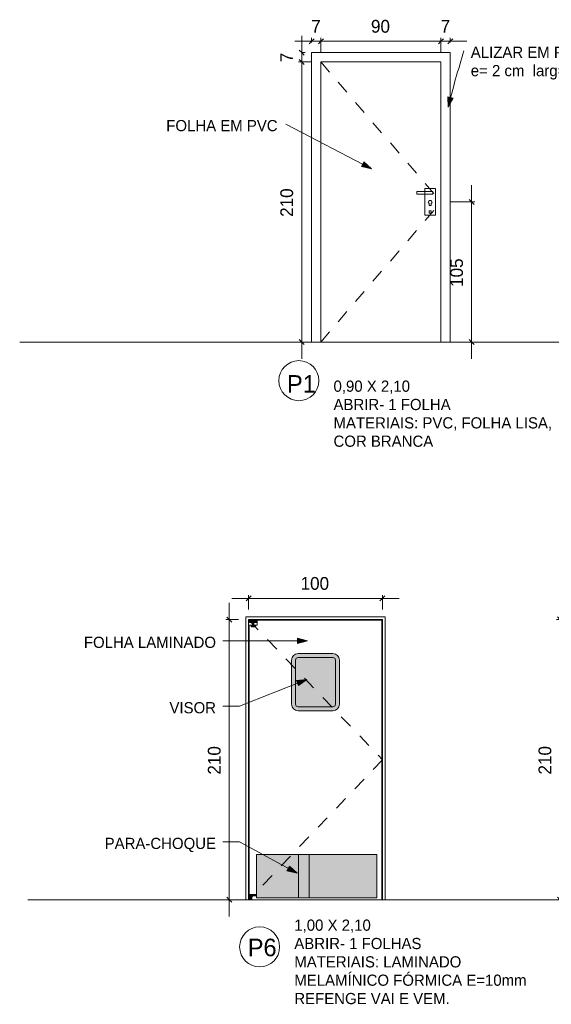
# Model space of a CAD drawing. Header units: metres. Extents: x -1.1 to 55.8, y -6.6 to 5.6.
# Tile 1 of 17: x -1.1 to 2.9, y -1.9 to 5.4. Entities that reach past the tile are written whole.
import ezdxf

# ---------------------------------------------------------------- set-up
doc = ezdxf.new("R2010")
doc.units = ezdxf.units.M
doc.linetypes.add('Oculta', pattern=[0.007144, 0.004763, -0.002381])
doc.linetypes.add('Projeção', pattern=[0.003969, 0.002381, -0.001587])
for name, color, linetype, lineweight in [('A-ANNO-DIMS', 211, 'Continuous', 9), ('A-ANNO-DIMS-25', 211, 'Continuous', 9), ('A-DETL', 90, 'Continuous', 18), ('A-DETL-GENF', 92, 'Continuous', 18), ('A-DETL-HDLN', 90, 'Oculta', 18), ('A-DETL-THIN', 151, 'Continuous', 18), ('A-FLOR-OVHD', 1, 'Projeção', 18), ('G-ANNO-TEXT', 231, 'Continuous', 9)]:
    doc.layers.add(name, color=color, linetype=linetype, lineweight=lineweight)
doc.styles.add('Century Gothic', font='GOTHIC.TTF', dxfattribs={"height": 0.095807})
doc.styles.add('Century Gothic_1', font='GOTHIC.TTF', dxfattribs={"height": 0.131735})
doc.styles.add('Century Gothic_2', font='GOTHIC.TTF', dxfattribs={"height": 0.083832})
doc.dimstyles.new('_Cotas_detalhamento_4_mm__', dxfattribs={"dimscale": 0.3048, "dimtxt": 0.1, "dimasz": 0.123031, "dimexe": 0.082021, "dimexo": 0.246063, "dimgap": 0.123031, "dimtad": 1, "dimdec": 0, "dimlfac": 100, "dimzin": 0, "dimdsep": 46, "dimtxsty": 'Century Gothic', "dimblk1": 'OBLIQUE', "dimblk2": 'OBLIQUE', "dimsah": 1, "dimcen": 0.09, "dimdle": 0.410105, "dimazin": 0, "dimtfac": 1, "dimtdec": 4, "dimtix": 1, "dimtmove": 0, "dimatfit": 3, "dimfxl": 1, "dimtvp": 1, "dimtolj": 1, "dimtzin": 0, "dimarcsym": 2})

# ---------------------------------------------------------------- blocks, each defined once
blk = doc.blocks.new('DIMBLOCK1-DETALHAMENTO DE PORTAS')
at = {"layer": 'A-ANNO-DIMS-25'}
for p, q in [((1.0112, 5.2853), (1.2062, 5.2853)), ((1.1362, 5.2758), (1.1362, 5.3103)), ((1.1362, 5.2853), (1.1362, 5.2758)), ((1.2062, 5.2058), (1.2062, 5.3103)), ((1.2062, 5.2853), (1.2062, 5.2058))]:
    blk.add_line(p, q, dxfattribs=at)
at = {"layer": 'A-ANNO-DIMS-25', "lineweight": 18}
for p, q in [((1.1362, 5.2853), (1.1175, 5.2665)), ((1.1362, 5.2853), (1.155, 5.304)), ((1.2062, 5.2853), (1.1875, 5.2665)), ((1.2062, 5.2853), (1.225, 5.304))]:
    blk.add_line(p, q, dxfattribs=at)
at = {"layer": 'A-ANNO-DIMS-25', "color": 0, "insert": (1.1339, 5.4456), "char_height": 0.0958, "width": 0.089524, "attachment_point": 1, "line_spacing_factor": 0.984117, "style": 'Century Gothic'}
blk.add_mtext('7', dxfattribs=at)
blk = doc.blocks.new('_Oblique')
at = {"color": 0, "linetype": 'ByBlock', "lineweight": -2}
blk.add_line((-0.5, -0.5), (0.5, 0.5), dxfattribs=at)
blk = doc.blocks.new('DIMBLOCK2-DETALHAMENTO DE PORTAS')
at = {"layer": 'A-ANNO-DIMS-25', "lineweight": 18}
for p, q in [((1.2062, 5.2853), (1.1875, 5.2665)), ((1.2062, 5.2853), (1.225, 5.304)), ((2.1062, 5.2853), (2.0875, 5.2665)), ((2.1062, 5.2853), (2.125, 5.304))]:
    blk.add_line(p, q, dxfattribs=at)
at = {"layer": 'A-ANNO-DIMS-25'}
for p, q in [((1.2062, 5.2058), (1.2062, 5.3103)), ((1.2062, 5.2853), (2.1062, 5.2853)), ((1.2062, 5.2853), (1.2062, 5.2058)), ((2.1062, 5.2058), (2.1062, 5.3103)), ((2.1062, 5.2853), (2.1062, 5.2058))]:
    blk.add_line(p, q, dxfattribs=at)
at = {"layer": 'A-ANNO-DIMS-25', "color": 0, "insert": (1.5816, 5.4456), "char_height": 0.09581, "width": 0.179048, "attachment_point": 1, "line_spacing_factor": 0.984117, "style": 'Century Gothic'}
blk.add_mtext('90', dxfattribs=at)
blk = doc.blocks.new('DIMBLOCK3-DETALHAMENTO DE PORTAS')
at = {"layer": 'A-ANNO-DIMS-25', "lineweight": 18}
for p, q in [((2.1062, 5.2853), (2.0875, 5.2665)), ((2.1062, 5.2853), (2.125, 5.304)), ((2.1762, 5.2853), (2.1575, 5.2665)), ((2.1762, 5.2853), (2.195, 5.304))]:
    blk.add_line(p, q, dxfattribs=at)
at = {"layer": 'A-ANNO-DIMS-25'}
for p, q in [((2.1062, 5.2058), (2.1062, 5.3103)), ((2.1062, 5.2853), (2.3012, 5.2853)), ((2.1062, 5.2853), (2.1062, 5.2058)), ((2.1762, 5.2758), (2.1762, 5.3103)), ((2.1762, 5.2853), (2.1762, 5.2758))]:
    blk.add_line(p, q, dxfattribs=at)
at = {"layer": 'A-ANNO-DIMS-25', "color": 0, "insert": (2.1039, 5.4456), "char_height": 0.0958, "width": 0.089524, "attachment_point": 1, "line_spacing_factor": 0.984117, "style": 'Century Gothic'}
blk.add_mtext('7', dxfattribs=at)
blk = doc.blocks.new('DIMBLOCK4-DETALHAMENTO DE PORTAS')
at = {"layer": 'A-ANNO-DIMS-25'}
for p, q in [((1.0624, 5.3258), (1.0624, 5.1308)), ((1.0612, 5.2008), (1.0874, 5.2008)), ((1.0624, 5.2008), (1.0612, 5.2008)), ((1.1312, 5.1308), (1.0374, 5.1308)), ((1.0624, 5.1308), (1.1312, 5.1308))]:
    blk.add_line(p, q, dxfattribs=at)
at = {"layer": 'A-ANNO-DIMS-25', "lineweight": 18}
for p, q in [((1.0624, 5.2008), (1.0437, 5.2195)), ((1.0624, 5.2008), (1.0812, 5.182)), ((1.0624, 5.1308), (1.0437, 5.1495)), ((1.0624, 5.1308), (1.0812, 5.112))]:
    blk.add_line(p, q, dxfattribs=at)
at = {"layer": 'A-ANNO-DIMS-25', "color": 0, "insert": (0.9021, 5.1285), "char_height": 0.0958, "width": 0.089524, "attachment_point": 1, "rotation": 90, "line_spacing_factor": 0.984117, "style": 'Century Gothic'}
blk.add_mtext('7', dxfattribs=at)
blk = doc.blocks.new('DIMBLOCK5-DETALHAMENTO DE PORTAS')
at = {"layer": 'A-ANNO-DIMS-25'}
for p, q in [((1.1312, 5.1308), (1.0374, 5.1308)), ((1.0624, 5.1308), (1.0624, 2.9058)), ((1.0624, 5.1308), (1.1312, 5.1308)), ((1.0612, 3.0308), (1.0874, 3.0308)), ((1.0624, 3.0308), (1.0612, 3.0308))]:
    blk.add_line(p, q, dxfattribs=at)
at = {"layer": 'A-ANNO-DIMS-25', "lineweight": 18}
for p, q in [((1.0624, 5.1308), (1.0437, 5.1495)), ((1.0624, 5.1308), (1.0812, 5.112)), ((1.0624, 3.0308), (1.0437, 3.0495)), ((1.0624, 3.0308), (1.0812, 3.012))]:
    blk.add_line(p, q, dxfattribs=at)
at = {"layer": 'A-ANNO-DIMS-25', "color": 0, "insert": (0.9021, 3.9689), "char_height": 0.09581, "width": 0.268571, "attachment_point": 1, "rotation": 90, "line_spacing_factor": 0.984117, "style": 'Century Gothic'}
blk.add_mtext('210', dxfattribs=at)
blk = doc.blocks.new('DIMBLOCK6-DETALHAMENTO DE PORTAS')
at = {"layer": 'A-ANNO-DIMS-25'}
for p, q in [((2.3358, 4.2058), (2.3358, 2.9058)), ((2.1812, 4.0808), (2.3608, 4.0808)), ((2.3358, 4.0808), (2.1812, 4.0808)), ((2.2512, 3.0308), (2.3608, 3.0308)), ((2.3358, 3.0308), (2.2512, 3.0308))]:
    blk.add_line(p, q, dxfattribs=at)
at = {"layer": 'A-ANNO-DIMS-25', "lineweight": 18}
for p, q in [((2.3358, 4.0808), (2.3171, 4.0995)), ((2.3358, 4.0808), (2.3546, 4.062)), ((2.3358, 3.0308), (2.3171, 3.0495)), ((2.3358, 3.0308), (2.3546, 3.012))]:
    blk.add_line(p, q, dxfattribs=at)
at = {"layer": 'A-ANNO-DIMS-25', "color": 0, "insert": (2.1755, 3.4439), "char_height": 0.09581, "width": 0.268571, "attachment_point": 1, "rotation": 90, "line_spacing_factor": 0.984117, "style": 'Century Gothic'}
blk.add_mtext('105', dxfattribs=at)
blk = doc.blocks.new('DIMBLOCK44-DETALHAMENTO DE PORTAS')
at = {"layer": 'A-ANNO-DIMS-25'}
for p, q in [((2.9977, -1.2754), (2.9977, 1.0761)), ((3.0675, 0.9511), (2.9727, 0.9511)), ((2.9977, 0.9511), (3.0675, 0.9511)), ((3.0462, -1.1504), (2.9727, -1.1504)), ((2.9977, -1.1504), (3.0462, -1.1504))]:
    blk.add_line(p, q, dxfattribs=at)
at = {"layer": 'A-ANNO-DIMS-25', "lineweight": 18}
for p, q in [((2.9977, 0.9511), (2.9789, 0.9698)), ((2.9977, 0.9511), (3.0164, 0.9323)), ((2.9977, -1.1504), (2.9789, -1.1316)), ((2.9977, -1.1504), (3.0164, -1.1691))]:
    blk.add_line(p, q, dxfattribs=at)
at = {"layer": 'A-ANNO-DIMS-25', "color": 0, "insert": (2.8374, -0.2116), "char_height": 0.09581, "width": 0.268571, "attachment_point": 1, "rotation": 90, "line_spacing_factor": 0.984117, "style": 'Century Gothic'}
blk.add_mtext('210', dxfattribs=at)
blk = doc.blocks.new('DIMBLOCK50-DETALHAMENTO DE PORTAS')
at = {"layer": 'A-ANNO-DIMS-25'}
for p, q in [((0.5191, -1.2754), (0.5191, 1.0746)), ((0.5889, 0.9496), (0.4941, 0.9496)), ((0.5191, 0.9496), (0.5889, 0.9496)), ((0.5676, -1.1504), (0.4941, -1.1504)), ((0.5191, -1.1504), (0.5676, -1.1504))]:
    blk.add_line(p, q, dxfattribs=at)
at = {"layer": 'A-ANNO-DIMS-25', "lineweight": 18}
for p, q in [((0.5191, 0.9496), (0.5004, 0.9684)), ((0.5191, 0.9496), (0.5379, 0.9309)), ((0.5191, -1.1504), (0.5004, -1.1316)), ((0.5191, -1.1504), (0.5379, -1.1691))]:
    blk.add_line(p, q, dxfattribs=at)
at = {"layer": 'A-ANNO-DIMS-25', "color": 0, "insert": (0.3588, -0.2123), "char_height": 0.09581, "width": 0.268571, "attachment_point": 1, "rotation": 90, "line_spacing_factor": 0.984117, "style": 'Century Gothic'}
blk.add_mtext('210', dxfattribs=at)
blk = doc.blocks.new('DIMBLOCK58-DETALHAMENTO DE PORTAS')
at = {"layer": 'A-ANNO-DIMS-25'}
for p, q in [((0.5389, 1.1089), (1.7927, 1.1089)), ((0.6639, 1.0246), (0.6639, 1.1339)), ((0.6639, 1.1089), (0.6639, 1.0246)), ((1.6677, 1.0246), (1.6677, 1.1339)), ((1.6677, 1.1089), (1.6677, 1.0246))]:
    blk.add_line(p, q, dxfattribs=at)
at = {"layer": 'A-ANNO-DIMS-25', "lineweight": 18}
for p, q in [((0.6639, 1.1089), (0.6452, 1.0902)), ((0.6639, 1.1089), (0.6827, 1.1277)), ((1.6677, 1.1089), (1.6489, 1.0902)), ((1.6677, 1.1089), (1.6864, 1.1277))]:
    blk.add_line(p, q, dxfattribs=at)
at = {"layer": 'A-ANNO-DIMS-25', "color": 0, "insert": (1.0539, 1.2692), "char_height": 0.09581, "width": 0.268571, "attachment_point": 1, "line_spacing_factor": 0.984117, "style": 'Century Gothic'}
blk.add_mtext('100', dxfattribs=at)

msp = doc.modelspace()

# ---------------------------------------------------------------- hatches: boundary and pattern name
at = {"layer": 'A-DETL-GENF'}
h = msp.add_hatch(color=254, dxfattribs=at)
h.paths.add_polyline_path([(0.7098, 0.8953), (0.7157, 0.8953), (0.7157, 0.9071), (0.7045, 0.9071), (0.7045, 0.9284), (0.7227, 0.9284), (0.7227, 0.9496), (0.6639, 0.9496), (0.6639, 0.9284), (0.6945, 0.9284), (0.6945, 0.9071), (0.6845, 0.9071), (0.6845, 0.8953), (0.6902, 0.8953)], flags=0)
h.paths.add_polyline_path([(0.6896, 0.8983), (0.6886, 0.8986), (0.6878, 0.8993), (0.6875, 0.9004), (0.6878, 0.9014), (0.6886, 0.9022), (0.6896, 0.9024), (0.6907, 0.9022), (0.6914, 0.9014), (0.6917, 0.9004), (0.6914, 0.8993), (0.6907, 0.8986), (0.6902, 0.8983)], flags=0)
h.paths.add_polyline_path([(0.7109, 0.8983), (0.7098, 0.8986), (0.7091, 0.8993), (0.7088, 0.9004), (0.7091, 0.9014), (0.7098, 0.9022), (0.7109, 0.9024), (0.7119, 0.9022), (0.7127, 0.9014), (0.7129, 0.9002), (0.7127, 0.8993), (0.7119, 0.8986), (0.7114, 0.8983)], flags=0)
h.paths.add_polyline_path([(0.7109, 0.9399), (0.7098, 0.9402), (0.7091, 0.9409), (0.7088, 0.942), (0.7091, 0.943), (0.7098, 0.9438), (0.7109, 0.9441), (0.7119, 0.9438), (0.7127, 0.943), (0.713, 0.942), (0.7127, 0.9409), (0.7119, 0.9402), (0.7114, 0.94)], flags=0)
h = msp.add_hatch(color=254, dxfattribs=at)
h.paths.add_polyline_path([(1.2849, 0.266), (1.2956, 0.266), (1.3085, 0.2677), (1.3206, 0.2727), (1.3309, 0.2806), (1.3389, 0.291), (1.3439, 0.303), (1.3456, 0.316), (1.3456, 0.6458), (1.3439, 0.6588), (1.3389, 0.6708), (1.3309, 0.6812), (1.3206, 0.6891), (1.3085, 0.6941), (1.2956, 0.6958), (1.036, 0.6958), (1.023, 0.6941), (1.011, 0.6891), (1.0006, 0.6812), (0.9927, 0.6708), (0.9877, 0.6588), (0.986, 0.6458), (0.986, 0.316), (0.9877, 0.303), (0.9927, 0.291), (1.0006, 0.2806), (1.011, 0.2727), (1.023, 0.2677), (1.036, 0.266)], flags=0)
h.paths.add_polyline_path([(1.036, 0.296), (1.0308, 0.2966), (1.026, 0.2986), (1.0218, 0.3018), (1.0187, 0.306), (1.0167, 0.3108), (1.016, 0.316), (1.016, 0.6458), (1.0167, 0.651), (1.0187, 0.6558), (1.0218, 0.66), (1.026, 0.6632), (1.0308, 0.6652), (1.036, 0.6658), (1.2956, 0.6658), (1.3008, 0.6652), (1.3056, 0.6632), (1.3097, 0.66), (1.3129, 0.6558), (1.3149, 0.651), (1.3156, 0.6458), (1.3156, 0.316), (1.3149, 0.3108), (1.3129, 0.306), (1.3097, 0.3018), (1.3056, 0.2986), (1.3008, 0.2966), (1.2956, 0.296), (1.2849, 0.296)], flags=0)
for color, points in [(7, [(1.2956, 0.296), (1.3008, 0.2966), (1.3056, 0.2986), (1.3097, 0.3018), (1.3129, 0.306), (1.3149, 0.3108), (1.3156, 0.316), (1.3156, 0.6458), (1.3149, 0.651), (1.3129, 0.6558), (1.3097, 0.66), (1.3056, 0.6632), (1.3008, 0.6652), (1.2956, 0.6658), (1.036, 0.6658), (1.0308, 0.6652), (1.026, 0.6632), (1.0218, 0.66), (1.0187, 0.6558), (1.0167, 0.651), (1.016, 0.6458), (1.016, 0.316), (1.0167, 0.3108), (1.0187, 0.306), (1.0218, 0.3018), (1.026, 0.2986), (1.0308, 0.2966), (1.036, 0.296), (1.2849, 0.296)]), (254, [(1.0295, -1.1354), (1.626, -1.1354), (1.626, -0.8104), (0.7227, -0.8104), (0.7227, -1.1354), (0.774, -1.1354)])]:
    msp.add_hatch(color=color, dxfattribs=at).paths.add_polyline_path(points, flags=0)
h = msp.add_hatch(color=254, dxfattribs=at)
h.paths.add_polyline_path([(0.6756, -1.1504), (0.6889, -1.1504), (0.6889, -1.1204), (0.7227, -1.1204), (0.7227, -1.1104), (0.6639, -1.1104), (0.6639, -1.1504), (0.6751, -1.1504)], flags=0)
h.paths.add_polyline_path([(0.6762, -1.1436), (0.6751, -1.1433), (0.6744, -1.1426), (0.6741, -1.1415), (0.6744, -1.1405), (0.6751, -1.1397), (0.6762, -1.1395), (0.6772, -1.1397), (0.678, -1.1405), (0.6783, -1.1415), (0.678, -1.1426), (0.6772, -1.1433), (0.6767, -1.1436)], flags=0)
h.paths.add_polyline_path([(0.6762, -1.1171), (0.6751, -1.1168), (0.6744, -1.1161), (0.6741, -1.115), (0.6744, -1.114), (0.6751, -1.1132), (0.6762, -1.1129), (0.6772, -1.1132), (0.6781, -1.1142), (0.6782, -1.1152), (0.678, -1.1161), (0.6772, -1.1168), (0.6767, -1.117)], flags=0)
h.paths.add_polyline_path([(0.7109, -1.1168), (0.7098, -1.1165), (0.709, -1.1156), (0.7088, -1.1147), (0.7092, -1.1135), (0.7098, -1.1129), (0.7109, -1.1126), (0.7119, -1.1129), (0.7127, -1.1137), (0.713, -1.1147), (0.7127, -1.1157), (0.7119, -1.1165), (0.7114, -1.1167)], flags=0)
at = {"layer": 'G-ANNO-TEXT'}
for points in [[(2.1597, 4.7909), (2.1978, 4.8585), (2.1589, 4.8686)], [(1.5861, 4.3299), (1.5288, 4.3823), (1.5103, 4.3466)], [(1.1058, 0.7903), (1.0308, 0.8104), (1.0308, 0.7702)], [(1.1015, 0.5013), (1.0244, 0.4923), (1.0392, 0.4549)], [(1.0276, -0.9513), (0.9713, -0.8979), (0.9521, -0.9332)]]:
    msp.add_hatch(color=250, dxfattribs=at).paths.add_polyline_path(points, flags=0)

# ---------------------------------------------------------------- linework, layer by layer
at = {"layer": 'A-DETL'}
for p, q in [((1.925, 4.1598), (2.045, 4.1598)), ((1.925, 4.1398), (1.925, 4.1598)), ((2.045, 4.1398), (1.925, 4.1398)), ((1.985, 4.1808), (1.985, 3.9808)), ((2.045, 4.1598), (2.045, 4.1398)), ((2.065, 4.1808), (2.065, 3.9808)), ((2.0105, 4.0774), (2.0176, 4.0703)), ((2.0176, 4.0703), (2.0176, 4.0553)), ((2.0396, 4.0774), (2.0325, 4.0703)), ((2.0325, 4.0553), (2.0325, 4.0703)), ((2.0176, 4.0553), (2.0325, 4.0553)), ((2.0176, 4.0156), (2.0325, 4.0156)), ((2.0176, 3.9977), (2.0176, 4.0156)), ((2.0325, 3.9977), (2.0176, 3.9977)), ((2.0325, 4.0156), (2.0325, 3.9977)), ((20.4484, 3.0308), (-1.0516, 3.0308)), ((0.6439, 0.9696), (1.6877, 0.9696)), ((0.6439, -1.1504), (0.6439, 0.9696)), ((1.6877, -1.1504), (1.6877, 0.9696)), ((0.7227, 0.9496), (0.6639, 0.9496)), ((0.6639, 0.9496), (0.6639, 0.9284)), ((0.6639, -1.1504), (0.6639, 0.9496)), ((0.6639, 0.9496), (1.6677, 0.9496)), ((0.6639, 0.9496), (0.7227, 0.9496)), ((0.6639, 0.9284), (0.6639, 0.9496)), ((0.6639, 0.9284), (0.6945, 0.9284)), ((0.6689, 0.9071), (0.7277, 0.9071)), ((0.6689, 0.9071), (0.6689, -1.1104)), ((0.6945, 0.9071), (0.6845, 0.9071)), ((0.6845, 0.9071), (0.6845, 0.8953)), ((0.6845, 0.9071), (0.6845, 0.8953)), ((0.6845, 0.8953), (0.7157, 0.8953)), ((0.6845, 0.8953), (0.7157, 0.8953)), ((0.6945, 0.9284), (0.6945, 0.9071)), ((0.6945, 0.9284), (0.6945, 0.9071)), ((0.7045, 0.9284), (0.7227, 0.9284)), ((0.7045, 0.9071), (0.7045, 0.9284)), ((0.7045, 0.9284), (0.7045, 0.9071)), ((0.7157, 0.9071), (0.7045, 0.9071)), ((0.7157, 0.8953), (0.7157, 0.9071)), ((0.7157, 0.9071), (0.7157, 0.8953)), ((0.7227, 0.9284), (0.7227, 0.9496)), ((0.7227, 0.9496), (0.7227, 0.9284)), ((0.7277, 0.9446), (0.7277, 0.9071)), ((0.7277, 0.9446), (1.6639, 0.9446)), ((1.6639, 0.9446), (1.6639, -1.1504)), ((1.6677, -1.1504), (1.6677, 0.9496)), ((1.2956, 0.6958), (1.036, 0.6958)), ((1.2956, 0.6658), (1.036, 0.6658)), ((0.986, 0.6458), (0.986, 0.316)), ((1.016, 0.6458), (1.016, 0.316)), ((1.3156, 0.316), (1.3156, 0.6458)), ((1.3456, 0.316), (1.3456, 0.6458)), ((1.036, 0.296), (1.2956, 0.296)), ((1.036, 0.266), (1.2956, 0.266)), ((1.626, -0.8104), (0.7227, -0.8104)), ((0.7227, -0.8104), (0.7227, -1.1354)), ((1.0374, -0.8104), (1.0374, -1.1354)), ((1.1174, -0.8104), (1.1174, -1.1354)), ((1.626, -1.1354), (1.626, -0.8104)), ((24.4104, -1.1504), (-0.9896, -1.1504)), ((0.7227, -1.1104), (0.6639, -1.1104)), ((0.6639, -1.1104), (0.6639, -1.1504)), ((0.6639, -1.1104), (0.7227, -1.1104)), ((0.6639, -1.1204), (0.7227, -1.1204)), ((0.6639, -1.1504), (0.6889, -1.1504)), ((0.6889, -1.1504), (0.6689, -1.1504)), ((0.6889, -1.1504), (0.6889, -1.1204)), ((0.6889, -1.1204), (0.7227, -1.1204)), ((0.6889, -1.1204), (0.6889, -1.1504)), ((0.7227, -1.1204), (0.7227, -1.1104)), ((0.7227, -1.1104), (0.7227, -1.1204)), ((0.7227, -1.1354), (1.626, -1.1354))]:
    msp.add_line(p, q, dxfattribs=at)
for centre, radius in [((1.0411, 2.7412), 0.15), ((0.6896, 0.9004), 0.00208), ((0.7109, 0.9004), 0.00208), ((0.7471, -1.5035), 0.15)]:
    msp.add_circle(centre, radius, dxfattribs=at)
for centre, radius, start, end in [((2.0251, 4.0774), 0.0145, 0, 180), ((0.6896, 0.9004), 0.00208, 0, 180), ((0.6896, 0.9004), 0.00208, 180, 0), ((0.7109, 0.942), 0.00208, 0, 180), ((0.7109, 0.942), 0.00208, 180, 0), ((0.7109, 0.9004), 0.00208, 0, 180), ((0.7109, 0.9004), 0.00208, 180, 0), ((1.036, 0.6458), 0.05, 90, 180), ((1.036, 0.6458), 0.02, 90, 180), ((1.2956, 0.6458), 0.05, 360, 90), ((1.2956, 0.6458), 0.02, 360, 90), ((1.036, 0.316), 0.05, 180, 270), ((1.036, 0.316), 0.02, 180, 270), ((1.2956, 0.316), 0.05, 270, 360), ((1.2956, 0.316), 0.02, 270, 360), ((0.6762, -1.115), 0.00209, 0, 180), ((0.6762, -1.115), 0.00209, 180, 0), ((0.6762, -1.1415), 0.00209, 0, 180), ((0.6762, -1.1415), 0.00209, 180, 0), ((0.7109, -1.1147), 0.00209, 0, 180), ((0.7109, -1.1147), 0.00209, 180, 0)]:
    msp.add_arc(centre, radius, start, end, dxfattribs=at)
at = {"layer": 'A-DETL-HDLN'}
for p, q in [((1.2062, 5.1308), (2.1062, 4.0808)), ((1.985, 4.1808), (2.065, 4.1808)), ((1.2062, 3.0308), (2.1062, 4.0808)), ((1.985, 3.9808), (2.065, 3.9808))]:
    msp.add_line(p, q, dxfattribs=at)
at = {"layer": 'A-DETL-THIN'}
for p, q in [((1.1362, 3.0308), (1.1362, 5.2008)), ((1.1362, 5.2008), (2.1762, 5.2008)), ((2.1762, 5.2008), (2.1762, 3.0308)), ((1.2062, 3.0308), (1.2062, 5.1308)), ((1.2062, 5.1308), (2.1062, 5.1308)), ((2.1062, 5.1308), (2.1062, 3.0308)), ((2.1762, 3.0308), (1.1362, 3.0308))]:
    msp.add_line(p, q, dxfattribs=at)
at = {"layer": 'A-FLOR-OVHD'}
for p, q in [((0.6677, 0.9446), (1.6677, -0.1004)), ((1.6677, -0.1004), (0.6677, -1.1504))]:
    msp.add_line(p, q, dxfattribs=at)
at = {"layer": 'G-ANNO-TEXT', "color": 250}
for p, q in [((2.1978, 4.8585), (2.1589, 4.8686)), ((2.1589, 4.8686), (2.1597, 4.7909)), ((2.1597, 4.7909), (2.1978, 4.8585)), ((1.5861, 4.3299), (0.9422, 4.6641)), ((1.5288, 4.3823), (1.5103, 4.3466)), ((1.5861, 4.3299), (1.5288, 4.3823)), ((1.5103, 4.3466), (1.5861, 4.3299)), ((1.1058, 0.7903), (0.4708, 0.7903)), ((1.1058, 0.7903), (1.0308, 0.8104)), ((1.0308, 0.8104), (1.0308, 0.7702)), ((1.0308, 0.7702), (1.1058, 0.7903)), ((1.1015, 0.5013), (0.5954, 0.3001)), ((1.1015, 0.5013), (1.0244, 0.4923)), ((1.0244, 0.4923), (1.0392, 0.4549)), ((1.0392, 0.4549), (1.1015, 0.5013)), ((0.5954, 0.3001), (0.4708, 0.3001)), ((0.5954, -0.7171), (0.4708, -0.7171)), ((1.0276, -0.9513), (0.5954, -0.7171)), ((0.9713, -0.8979), (0.9521, -0.9332)), ((0.9521, -0.9332), (1.0276, -0.9513)), ((1.0276, -0.9513), (0.9713, -0.8979))]:
    msp.add_line(p, q, dxfattribs=at)
msp.add_arc((9.6773, 2.8976), 7.7524, 162.61509, 165.86417, dxfattribs=at)

# ---------------------------------------------------------------- texts
at = {"layer": 'G-ANNO-TEXT', "color": 7, "line_spacing_factor": 0.984117}
for s, insert, char_height, width, attachment_point, style in [('ALIZAR EM PVC\\Pe= 2 cm  larg= 7 cm', (2.3299, 5.2451), 0.083832, 1.327135, 1, 'Century Gothic_2'), ('FOLHA EM PVC', (0.0471, 4.6953), 0.083832, 1.0132, 1, 'Century Gothic_2'), ('P1', (0.9525, 2.7826), 0.13174, 0.249142, 1, 'Century Gothic_1'), ('0,90 X 2,10\\PABRIR- 1 FOLHA\\PMATERIAIS: PVC, FOLHA LISA,\\PCOR BRANCA', (1.3009, 2.7419), 0.083832, 1.911956, 1, 'Century Gothic_2'), ('FOLHA LAMINADO', (0.42, 0.8215), 0.083832, 1.239989, 3, 'Century Gothic_2'), ('VISOR', (0.42, 0.3313), 0.08383, 0.40003, 3, 'Century Gothic_2'), ('PARA-CHOQUE', (0.42, -0.6859), 0.083832, 1.02475, 3, 'Century Gothic_2'), ('1,00 X 2,10\\PABRIR- 1 FOLHAS\\PMATERIAIS: LAMINADO\\PMELAMÍNICO FÓRMICA E=10mm\\PREFENGE VAI E VEM.', (1.007, -1.2987), 0.083832, 2.189142, 1, 'Century Gothic_2'), ('P6', (0.6585, -1.442), 0.13174, 0.249142, 1, 'Century Gothic_1')]:
    msp.add_mtext(s, dxfattribs=dict(at, insert=insert, char_height=char_height, width=width, attachment_point=attachment_point, style=style))

# ---------------------------------------------------------------- dimensions: what is measured, and where the dimension line sits
at = {"layer": 'A-ANNO-DIMS'}
for base, p1, p2, override, picture, middle in [((1.2062, 5.2853), (1.1362, 5.2008), (1.2062, 5.1308), {"dimpost": '<>', "dimfxl": 0.098995}, 'DIMBLOCK1-DETALHAMENTO DE PORTAS', (1.1712, 5.3719)), ((2.1062, 5.2853), (1.2062, 5.1308), (2.1062, 5.1308), {"dimpost": '<>', "dimfxl": 0.9}, 'DIMBLOCK2-DETALHAMENTO DE PORTAS', (1.6562, 5.3731)), ((2.1762, 5.2853), (2.1062, 5.1308), (2.1762, 5.2008), {"dimpost": '<>', "dimfxl": 0.098995}, 'DIMBLOCK3-DETALHAMENTO DE PORTAS', (2.1412, 5.3719)), ((1.6677, 1.1089), (0.6639, 0.9496), (1.6677, 0.9496), {"dimpost": '<>', "dimfxl": 1.00375}, 'DIMBLOCK58-DETALHAMENTO DE PORTAS', (1.1658, 1.1968))]:
    dim = msp.add_linear_dim(base=base, p1=p1, p2=p2, dimstyle='_Cotas_detalhamento_4_mm__', override=override, dxfattribs=at)
    dim.commit()
    dim.dimension.update_dxf_attribs({"geometry": picture, "text_midpoint": middle})
for base, p1, p2, override, picture, middle in [((1.0624, 5.1308), (1.1362, 5.2008), (1.2062, 5.1308), {"dimpost": '<>', "dimfxl": 0.098995}, 'DIMBLOCK4-DETALHAMENTO DE PORTAS', (0.9758, 5.1658)), ((1.0624, 3.0308), (1.2062, 5.1308), (1.1362, 3.0308), {"dimpost": '<>', "dimfxl": 2.101166}, 'DIMBLOCK5-DETALHAMENTO DE PORTAS', (0.9746, 4.0808)), ((2.3358, 3.0308), (2.1062, 4.0808), (2.1762, 3.0308), {"dimpost": '<>', "dimfxl": 1.052331}, 'DIMBLOCK6-DETALHAMENTO DE PORTAS', (2.248, 3.5558)), ((0.5191, 0.9496), (0.4926, -1.1504), (0.6639, 0.9496), {"dimpost": '<>', "dimfxl": 2.106974}, 'DIMBLOCK50-DETALHAMENTO DE PORTAS', (0.4313, -0.1004)), ((2.9977, 0.9511), (2.9712, -1.1504), (3.1425, 0.9511), {"dimpost": '<>', "dimfxl": 2.108388}, 'DIMBLOCK44-DETALHAMENTO DE PORTAS', (2.9099, -0.0997))]:
    dim = msp.add_linear_dim(base=base, p1=p1, p2=p2, angle=90, dimstyle='_Cotas_detalhamento_4_mm__', override=override, dxfattribs=at)
    dim.commit()
    dim.dimension.update_dxf_attribs({"geometry": picture, "text_midpoint": middle})

doc.saveas('drawing.dxf')
